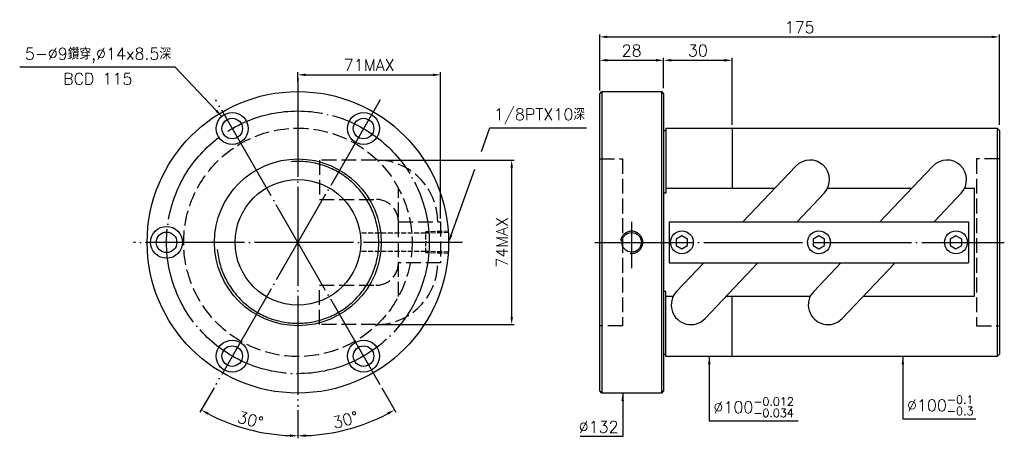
# Model space of a CAD drawing. Header units: millimetres. Extents: x -154 to 277, y 114 to 297.
import ezdxf
from ezdxf.enums import TextEntityAlignment as Align

# ---------------------------------------------------------------- set-up
doc = ezdxf.new("R2010")
doc.units = ezdxf.units.MM
doc.header["$LTSCALE"] = 0.721519
for name, pattern in [('CENTER', [22, 20, -1, 0, -1]), ('DASHED', [4, 3, -1]), ('THIN', [200000, 200000, 0])]:
    doc.linetypes.add(name, pattern=pattern)
doc.layers.add('NT', color=7, linetype='Continuous')
doc.layers.add('NT-DIM', color=2, linetype='Continuous')
doc.styles.get("Standard").update_dxf_attribs({"font": 'simplex.shx', "bigfont": 'chineset.shx'})
doc.dimstyles.new('ISO-25', dxfattribs={"dimscale": 1.7, "dimtxt": 3, "dimasz": 2, "dimexe": 0.646, "dimexo": 0.862, "dimgap": 1, "dimtad": 1, "dimdec": 3, "dimdsep": 46, "dimtxsty": 'Standard', "dimcen": 1.5, "dimclrd": 256, "dimclre": 256, "dimclrt": 256, "dimazin": 2, "dimtfac": 1, "dimtdec": 3, "dimtmove": 0, "dimatfit": 3, "dimfxl": 0, "dimtolj": 1, "dimlwd": -1, "dimlwe": -1, "dimarcsym": 0})

# ---------------------------------------------------------------- blocks, each defined once
blk = doc.blocks.new('*D12')
at = {"layer": 'Defpoints', "color": 0}
for p in [(275, 289.93), (100, 265), (275, 250)]:
    blk.add_point(p, dxfattribs=at)
at = {"layer": 'NT-DIM'}
for p, q in [((100, 266.47), (100, 291.03)), ((103.4, 289.93), (271.6, 289.93)), ((275, 251.47), (275, 291.03))]:
    blk.add_line(p, q, dxfattribs=at)
for points in [[(103.4, 290.5), (103.4, 289.36), (100, 289.93)], [(271.6, 290.5), (271.6, 289.36), (275, 289.93)]]:
    blk.add_solid(points, dxfattribs=at)
at = {"layer": 'NT-DIM', "insert": (187.5, 294.18), "char_height": 5.1, "attachment_point": 5}
blk.add_mtext('\\A1;175', dxfattribs=at)
blk = doc.blocks.new('*D13')
at = {"layer": 'Defpoints', "color": 0}
for p in [(158, 279.69), (128, 266), (158, 250)]:
    blk.add_point(p, dxfattribs=at)
at = {"layer": 'NT-DIM'}
for p, q in [((128, 267.47), (128, 280.79)), ((158, 251.47), (158, 280.79)), ((131.4, 279.69), (154.6, 279.69))]:
    blk.add_line(p, q, dxfattribs=at)
for points in [[(131.4, 280.26), (131.4, 279.12), (128, 279.69)], [(154.6, 280.26), (154.6, 279.12), (158, 279.69)]]:
    blk.add_solid(points, dxfattribs=at)
at = {"layer": 'NT-DIM', "insert": (143, 283.94), "char_height": 5.1, "attachment_point": 5}
blk.add_mtext('\\A1;30', dxfattribs=at)
blk = doc.blocks.new('*D14')
at = {"layer": 'Defpoints', "color": 0}
for p in [(128, 279.69), (100, 266), (128, 266)]:
    blk.add_point(p, dxfattribs=at)
at = {"layer": 'NT-DIM'}
for p, q in [((100, 267.47), (100, 280.79)), ((128, 267.47), (128, 280.79)), ((103.4, 279.69), (124.6, 279.69))]:
    blk.add_line(p, q, dxfattribs=at)
for points in [[(103.4, 280.26), (103.4, 279.12), (100, 279.69)], [(124.6, 280.26), (124.6, 279.12), (128, 279.69)]]:
    blk.add_solid(points, dxfattribs=at)
at = {"layer": 'NT-DIM', "insert": (114, 283.94), "char_height": 5.1, "attachment_point": 5}
blk.add_mtext('\\A1;28', dxfattribs=at)
blk = doc.blocks.new('*D15')
at = {"layer": 'Defpoints', "color": 0}
for p in [(30.37, 273.33), (-32.13, 269), (30.37, 209)]:
    blk.add_point(p, dxfattribs=at)
at = {"layer": 'NT-DIM'}
for p, q in [((-32.13, 270.47), (-32.13, 274.43)), ((-28.73, 273.33), (26.97, 273.33)), ((30.37, 210.47), (30.37, 274.43))]:
    blk.add_line(p, q, dxfattribs=at)
for points in [[(-28.73, 273.9), (-28.73, 272.76), (-32.13, 273.33)], [(26.97, 273.9), (26.97, 272.76), (30.37, 273.33)]]:
    blk.add_solid(points, dxfattribs=at)
at = {"layer": 'NT-DIM', "insert": (-0.88, 277.58), "char_height": 5.1, "attachment_point": 5}
blk.add_mtext('\\A1;71MAX', dxfattribs=at)
blk = doc.blocks.new('*D16')
at = {"layer": 'Defpoints', "color": 0}
for p in [(2.05, 236.02), (61.48, 236.02), (2.05, 163.98)]:
    blk.add_point(p, dxfattribs=at)
at = {"layer": 'NT-DIM'}
for p, q in [((3.52, 236.02), (62.57, 236.02)), ((61.48, 167.38), (61.48, 232.62)), ((3.52, 163.98), (62.57, 163.98))]:
    blk.add_line(p, q, dxfattribs=at)
for points in [[(60.91, 232.62), (62.04, 232.62), (61.48, 236.02)], [(60.91, 167.38), (62.04, 167.38), (61.48, 163.98)]]:
    blk.add_solid(points, dxfattribs=at)
at = {"layer": 'NT-DIM', "insert": (57.23, 200), "char_height": 5.1, "attachment_point": 5, "rotation": 90}
blk.add_mtext('\\A1;74MAX', dxfattribs=at)
blk = doc.blocks.new('*D20')
at = {"layer": 'Defpoints', "color": 0}
for p in [(-32.13, 272), (-68.13, 262.35), (3.87, 137.65), (-32.13, 128), (-17.42, 116.6)]:
    blk.add_point(p, dxfattribs=at)
at = {"layer": 'NT-DIM'}
for p, q in [((4.61, 136.38), (10.77, 125.71)), ((-32.13, 126.53), (-32.13, 114.21))]:
    blk.add_line(p, q, dxfattribs=at)
blk.add_arc((-32.13, 200), 84.69, 272.3005, 297.6995, dxfattribs=at)
for points in [[(6.96, 125.51), (7.51, 124.52), (10.22, 126.66)], [(-28.72, 114.81), (-28.74, 115.95), (-32.13, 115.31)]]:
    blk.add_solid(points, dxfattribs=at)
at = {"layer": 'NT-DIM', "insert": (-11.31, 122.3), "char_height": 5.1, "attachment_point": 5, "rotation": 15}
blk.add_mtext('\\A1;30°', dxfattribs=at)
blk = doc.blocks.new('*D21')
at = {"layer": 'Defpoints', "color": 0}
for p in [(-32.13, 200), (-68.13, 137.65), (-32.13, 128), (-61.09, 120.42)]:
    blk.add_point(p, dxfattribs=at)
at = {"layer": 'NT-DIM'}
for p, q in [((-68.86, 136.38), (-75.02, 125.71)), ((-32.13, 126.53), (-32.13, 114.21))]:
    blk.add_line(p, q, dxfattribs=at)
blk.add_arc((-32.13, 200), 84.69, 242.3005, 267.6995, dxfattribs=at)
for points in [[(-71.77, 124.52), (-71.22, 125.51), (-74.47, 126.66)], [(-35.52, 115.95), (-35.54, 114.81), (-32.13, 115.31)]]:
    blk.add_solid(points, dxfattribs=at)
at = {"layer": 'NT-DIM', "insert": (-52.95, 122.3), "char_height": 5.1, "attachment_point": 5, "rotation": 345}
blk.add_mtext('\\A1;30°', dxfattribs=at)

msp = doc.modelspace()

# ---------------------------------------------------------------- linework, layer by layer
at = {"layer": 'NT', "color": 3, "linetype": 'CENTER', "ltscale": 3}
for p, q in [((-32.1276, 272), (-32.1276, 128)), ((3.8724, 262.3538), (-68.1276, 137.6462)), ((3.8724, 137.6462), (-68.1276, 262.3538)), ((114, 208.9195), (114, 188.6717)), ((39.8724, 200), (-104.1276, 200)), ((97.8354, 200), (277.1646, 200))]:
    msp.add_line(p, q, dxfattribs=at)
at = {"layer": 'NT', "color": 7, "linetype": 'Continuous'}
for p, q in [((100, 265), (101, 266)), ((100, 135), (100, 265)), ((101, 266), (127, 266)), ((101, 266), (101, 134)), ((127, 266), (128, 265)), ((127, 266), (127, 134)), ((128, 265), (128, 135)), ((128, 249), (129, 249)), ((129, 250), (129, 221.5639)), ((129, 250), (274, 250)), ((158, 250), (158, 223.7487)), ((274, 250), (274, 150)), ((274, 250), (275, 249)), ((275, 249), (275, 151)), ((185.8207, 233.344), (162.6886, 209)), ((245.8207, 233.344), (222.6886, 209)), ((129, 221.5639), (128, 221.5639)), ((198.2893, 221.496), (186.4153, 209)), ((258.2893, 221.496), (246.4153, 209)), ((130.5, 209), (261.5, 209)), ((130.5, 209), (130.5, 191)), ((261.5, 209), (261.5, 191)), ((130.5, 191), (261.5, 191)), ((145.5847, 191), (133.7107, 178.504)), ((169.3114, 191), (146.1793, 166.656)), ((205.5847, 191), (193.7107, 178.504)), ((229.3114, 191), (206.1793, 166.656)), ((129, 178.4361), (128, 178.4361)), ((129, 150), (129, 178.4361)), ((158, 150), (158, 176.2513)), ((128, 151), (129, 151)), ((275, 151), (274, 150)), ((274, 150), (129, 150)), ((101, 134), (100, 135)), ((127, 134), (101, 134)), ((128, 135), (127, 134))]:
    msp.add_line(p, q, dxfattribs=at)
at = {"layer": 'NT', "color": 1, "linetype": 'DASHED', "ltscale": 3}
for p, q in [((100, 236.5), (110, 236.5)), ((110, 236.5), (110, 163.5)), ((275, 236.5), (265, 236.5)), ((265, 236.5), (265, 163.5)), ((11.8724, 176.2513), (11.8724, 223.7487)), ((11.8724, 209), (30.3724, 209)), ((30.3724, 209), (30.3724, 191)), ((30.3724, 191), (11.8724, 191)), ((110, 163.5), (100, 163.5)), ((265, 163.5), (275, 163.5))]:
    msp.add_line(p, q, dxfattribs=at)
at = {"layer": 'NT', "color": 1, "linetype": 'DASHED'}
for p, q in [((23.8772, 203.9706), (-4.6228, 203.9706)), ((33.8724, 204.864), (23.8772, 204.5516)), ((23.8772, 195.4484), (23.8772, 204.5516)), ((33.8724, 204.283), (23.8772, 203.9706)), ((23.8772, 196.0294), (-4.6228, 196.0294)), ((33.8724, 195.717), (23.8772, 196.0294)), ((33.8724, 195.136), (23.8772, 195.4484))]:
    msp.add_line(p, q, dxfattribs=at)
at = {"layer": 'NT', "color": 1, "linetype": 'DASHED', "ltscale": 3}
for points in [[(2.0523, 236.02), (-22.6862, 236.02), (-22.6862, 218.82), (2.0523, 218.82)], [(2.0523, 163.98), (-22.6862, 163.98), (-22.6862, 181.18), (2.0523, 181.18)]]:
    msp.add_lwpolyline(points, dxfattribs=at)
at = {"layer": 'NT', "color": 7, "linetype": 'Continuous'}
for points in [[(129, 223.7487), (176.7031, 223.7487)], [(199.832, 223.7487), (236.7031, 223.7487)], [(259.832, 223.7487), (264, 223.7487), (264, 176.2513), (215.2969, 176.2513)], [(132.168, 176.2513), (129, 176.2513)], [(192.168, 176.2513), (155.2969, 176.2513)]]:
    msp.add_lwpolyline(points, dxfattribs=at)
for points in [[(136, 202.8868), (133.5, 201.4434), (133.5, 198.5566), (136, 197.1132), (138.5, 198.5566), (138.5, 201.4434)], [(196, 202.8868), (193.5, 201.4434), (193.5, 198.5566), (196, 197.1132), (198.5, 198.5566), (198.5, 201.4434)], [(256, 202.8868), (253.5, 201.4434), (253.5, 198.5566), (256, 197.1132), (258.5, 198.5566), (258.5, 201.4434)]]:
    msp.add_lwpolyline(points, close=True, dxfattribs=at)
for centre, radius in [((-32.1276, 200), 66), ((-60.8776, 249.7965), 7), ((-3.3776, 249.7965), 7), ((-60.8776, 249.7965), 4.5), ((-3.3776, 249.7965), 4.5), ((-32.1276, 200), 36.5), ((-32.1276, 200), 27.5), ((-89.6276, 200), 7), ((-89.6276, 200), 4.5), ((114, 200), 4.2809), ((136, 200), 5), ((196, 200), 5), ((256, 200), 5), ((-60.8776, 150.2035), 7), ((-3.3776, 150.2035), 7), ((-60.8776, 150.2035), 4.5), ((-3.3776, 150.2035), 4.5)]:
    msp.add_circle(centre, radius, dxfattribs=at)
at = {"layer": 'NT', "color": 3, "linetype": 'CENTER', "ltscale": 3}
msp.add_circle((-32.1276, 200), 57.5, dxfattribs=at)
at = {"layer": 'NT', "color": 1, "linetype": 'DASHED', "ltscale": 3}
msp.add_circle((-32.1276, 200), 50, dxfattribs=at)
at = {"layer": 'NT', "color": 5, "linetype": 'THIN'}
for centre, radius, start, end in [((-32.1276, 200), 35.422, 185, 95), ((114, 200), 4.8616, 261.02996, 172.472434)]:
    msp.add_arc(centre, radius, start, end, dxfattribs=at)
at = {"layer": 'NT', "color": 1, "linetype": 'DASHED', "ltscale": 3}
for centre, radius, start, end in [((2.0523, 209), 27.02, 0, 90), ((2.0523, 209), 9.82, 0, 90), ((2.0523, 191), 27.02, 270, 0), ((2.0523, 191), 9.82, 270, 0)]:
    msp.add_arc(centre, radius, start, end, dxfattribs=at)
at = {"layer": 'NT', "color": 7, "linetype": 'Continuous'}
for centre, start, end in [((192.055, 227.42), 316.462211, 136.462211), ((252.055, 227.42), 316.462211, 136.462211), ((139.945, 172.58), 136.462211, 316.462211), ((199.945, 172.58), 136.462211, 316.462211)]:
    msp.add_arc(centre, 8.6, start, end, dxfattribs=at)
at = {"layer": 'NT-DIM'}
for points in [[(48.2151, 239.7899), (51.926, 250.0846), (52.026, 250.0846), (94.2831, 250.0846)], [(35.0253, 203.1985), (45.393, 231.9608)]]:
    msp.add_lwpolyline(points, dxfattribs=at)
msp.add_solid([(35.5584, 203.0064), (33.8724, 200), (34.4922, 203.3907)], dxfattribs=at)

# ---------------------------------------------------------------- texts
msp.add_text('BCD 115', height=5.1, dxfattribs=at).set_placement((-119.771, 274.1244), align=Align.TOP_CENTER)
at = {"layer": 'NT-DIM', "char_height": 5.1}
for s, insert, attachment_point in [('5-%%C9鑽穿,%%C14x8.5深', (-87.6359, 278.4197), 9), ('\\A1;1/8PTX10深', (53.726, 251.7846), 7), ('\\A1;%%C100{\\H0.7x;\\S-0.012^ -0.034;}', (149.788, 123.5182), 7), ('\\A1;%%C100{\\H0.7x;\\S-0.1^ -0.3;}', (234.5428, 124.3739), 7), ('\\A1;\\A1;%%c132', (108.2894, 116.675), 9)]:
    msp.add_mtext(s, dxfattribs=dict(at, insert=insert, attachment_point=attachment_point))

# ---------------------------------------------------------------- dimensions: what is measured, and where the dimension line sits
at = {"layer": 'NT-DIM'}
for base, p1, p2, picture, middle in [((275, 289.9313), (100, 265), (275, 250), '*D12', (187.5, 294.1813)), ((128, 279.6908), (100, 266), (128, 266), '*D14', (114, 283.9408)), ((158, 279.6908), (128, 266), (158, 250), '*D13', (143, 283.9408))]:
    dim = msp.add_linear_dim(base=base, p1=p1, p2=p2, dimstyle='ISO-25', dxfattribs=at)
    dim.commit()
    dim.dimension.update_dxf_attribs({"geometry": picture, "text_midpoint": middle})
dim = msp.add_linear_dim(base=(30.3724, 273.3291), p1=(-32.1276, 269), p2=(30.3724, 209), text='71MAX', dimstyle='ISO-25', dxfattribs=at)
dim.commit()
dim.dimension.update_dxf_attribs({"geometry": '*D15', "text_midpoint": (-0.8776, 277.5791)})
dim = msp.add_angular_dim_2l(base=(-17.4219, 116.5994), line1=((-32.1276, 272), (-32.1276, 128)), line2=((3.8724, 137.6462), (-68.1276, 262.3538)), dimstyle='ISO-25', dxfattribs=at)
dim.commit()
dim.dimension.update_dxf_attribs({"geometry": '*D20', "text_midpoint": (-11.309, 122.3036)})
dim = msp.add_linear_dim(base=(61.4751, 236.02), p1=(2.0524, 163.98), p2=(2.0524, 236.02), angle=90, text='74MAX', dimstyle='ISO-25', dxfattribs=at)
dim.commit()
dim.dimension.update_dxf_attribs({"geometry": '*D16', "text_midpoint": (61.4751, 200), "dimtype": 160})
dim = msp.add_angular_dim_3p(base=(-61.0924, 120.4201), center=(-32.1276, 200), p1=(-32.1276, 128), p2=(-68.1276, 137.6462), dimstyle='ISO-25', dxfattribs=at)
dim.commit()
dim.dimension.update_dxf_attribs({"geometry": '*D21', "text_midpoint": (-52.9463, 122.3036)})

# ---------------------------------------------------------------- leaders
at = {"layer": 'NT-DIM', "annotation_type": 0, "has_hookline": 1}
for points, hookline_direction, text_width in [([(-65.4523, 255.0948), (-85.8359, 276.7197), (-85.9359, 276.7197)], 1, 66.3), ([(147.988, 150), (147.988, 121.8182), (148.088, 121.8182)], 0, 37.0843), ([(232.7428, 150), (232.7428, 122.6739), (232.8428, 122.6739)], 0, 30.1143), ([(110.0894, 134), (110.0894, 114.975), (109.9894, 114.975)], 1, 16.7571)]:
    msp.add_leader(points, dimstyle='ISO-25', dxfattribs=dict(at, hookline_direction=hookline_direction, text_width=text_width))

doc.saveas('drawing.dxf')
